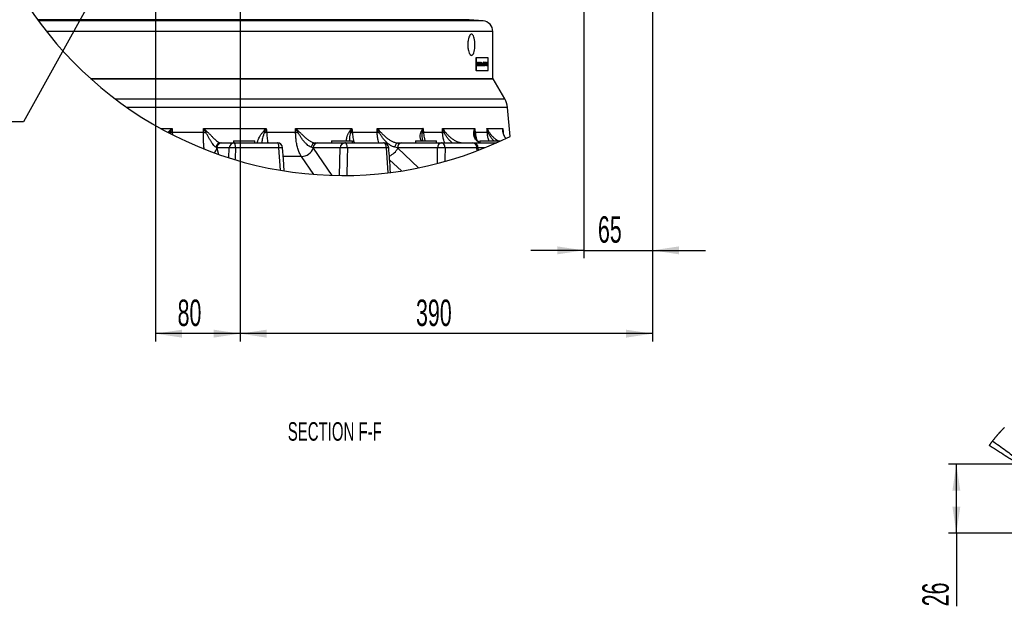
# Model space of a CAD drawing. Extents: x 0 to 4205, y 0 to 2970.
# Tile 12 of 68: x 482 to 1414, y 1618 to 2172. Entities that reach past the tile are written whole.
import ezdxf

# ---------------------------------------------------------------- set-up
doc = ezdxf.new("R2010")
doc.units = 0
doc.header["$LTSCALE"] = 5
doc.layers.get('0').update_dxf_attribs({"linetype": 'CONTINUOUS'})
doc.styles.add('SLDTEXTSTYLE0', font='TXT', dxfattribs={"width": 0.605})
doc.dimstyles.new('SLDDIMSTYLE0', dxfattribs={"dimtxt": 25, "dimasz": 25, "dimexe": 0, "dimexo": 0.0625, "dimgap": 6.25, "dimtad": 1, "dimdec": 1, "dimrnd": 1e-09, "dimzin": 12, "dimtxsty": 'SLDTEXTSTYLE0', "dimsah": 1, "dimcen": 0.09, "dimazin": 3, "dimtfac": 1, "dimtofl": 0, "dimtmove": 0, "dimatfit": 3, "dimtolj": 1, "dimtzin": 12})
doc.dimstyles.new('SLDDIMSTYLE1', dxfattribs={"dimtxt": 25, "dimasz": 25, "dimexe": 0, "dimexo": 0.0625, "dimgap": 6.25, "dimtad": 1, "dimdec": 1, "dimrnd": 1e-09, "dimzin": 12, "dimtxsty": 'SLDTEXTSTYLE0', "dimsah": 1, "dimcen": 0.09, "dimazin": 3, "dimtfac": 1, "dimtmove": 0, "dimatfit": 3, "dimtolj": 1, "dimtzin": 12})
doc.dimstyles.new('SLDDIMSTYLE2', dxfattribs={"dimtxt": 25, "dimasz": 25, "dimexe": 0, "dimexo": 0.0625, "dimgap": 6.25, "dimtad": 0, "dimtih": 1, "dimtoh": 1, "dimdec": 1, "dimrnd": 1e-09, "dimzin": 12, "dimtxsty": 'SLDTEXTSTYLE0', "dimblk1": 'NONE', "dimsah": 1, "dimcen": 0, "dimazin": 3, "dimtfac": 1, "dimtmove": 0, "dimatfit": 3, "dimtolj": 1, "dimtzin": 12})
doc.dimstyles.new('SLDDIMSTYLE4', dxfattribs={"dimtxt": 25, "dimasz": 25, "dimexe": 0, "dimexo": 0.0625, "dimgap": 6.25, "dimtad": 1, "dimdec": 1, "dimlfac": 0.4, "dimrnd": 1e-09, "dimzin": 12, "dimtxsty": 'SLDTEXTSTYLE0', "dimsah": 1, "dimcen": 0.09, "dimazin": 3, "dimtfac": 1, "dimtofl": 0, "dimtmove": 0, "dimatfit": 3, "dimtolj": 1, "dimtzin": 12})

# ---------------------------------------------------------------- blocks, each defined once
blk = doc.blocks.new('_D_7')
at = {"color": 7, "linetype": 'CONTINUOUS'}
for p, q in [((690.88, 2450.89), (690.88, 1868)), ((1080.88, 2450.89), (1080.88, 1868)), ((1080.88, 1875.5), (690.88, 1875.5))]:
    blk.add_line(p, q, dxfattribs=at)
for points in [[(690.88, 1875.5), (715.88, 1871.75), (715.88, 1879.25)], [(1080.88, 1875.5), (1055.88, 1879.25), (1055.88, 1871.75)]]:
    blk.add_solid(points, dxfattribs=at)
at = {"color": 7, "linetype": 'CONTINUOUS', "insert": (857.24, 1907.73), "char_height": 25, "attachment_point": 1, "style": 'SLDTEXTSTYLE0'}
blk.add_mtext('390', dxfattribs=at)
blk = doc.blocks.new('_D_8')
at = {"color": 7, "linetype": 'CONTINUOUS'}
for p, q in [((610.88, 2290.89), (610.88, 1868)), ((690.88, 2290.89), (690.88, 1868)), ((690.88, 1875.5), (610.88, 1875.5))]:
    blk.add_line(p, q, dxfattribs=at)
for points in [[(610.88, 1875.5), (635.88, 1871.75), (635.88, 1879.25)], [(690.88, 1875.5), (665.88, 1879.25), (665.88, 1871.75)]]:
    blk.add_solid(points, dxfattribs=at)
at = {"color": 7, "linetype": 'CONTINUOUS', "insert": (631.78, 1907.73), "char_height": 25, "attachment_point": 1, "style": 'SLDTEXTSTYLE0'}
blk.add_mtext('80', dxfattribs=at)
blk = doc.blocks.new('_D_9')
at = {"color": 7, "linetype": 'CONTINUOUS'}
for p, q in [((1015.88, 2850.89), (1015.88, 1946.75)), ((1080.88, 2450.89), (1080.88, 1946.75)), ((1015.88, 1954.25), (965.88, 1954.25)), ((1015.88, 1954.25), (1080.88, 1954.25)), ((1080.88, 1954.25), (1130.88, 1954.25))]:
    blk.add_line(p, q, dxfattribs=at)
for points in [[(1015.88, 1954.25), (990.88, 1958), (990.88, 1950.5)], [(1080.88, 1954.25), (1105.88, 1950.5), (1105.88, 1958)]]:
    blk.add_solid(points, dxfattribs=at)
at = {"color": 7, "linetype": 'CONTINUOUS', "insert": (1029.28, 1986.48), "char_height": 25, "attachment_point": 1, "style": 'SLDTEXTSTYLE0'}
blk.add_mtext('65', dxfattribs=at)
blk = doc.blocks.new('SW_SYMBOL_HOLE_DEPTH')
at = {"color": 0, "linetype": 'CONTINUOUS'}
for p, q in [((0, 4375), (4000, 4375)), ((2000, 4375), (2000, 375)), ((500, 2775), (2000, 375)), ((3500, 2775), (2000, 375))]:
    blk.add_line(p, q, dxfattribs=at)
blk = doc.blocks.new('_D_11')
at = {"color": 7, "linetype": 'CONTINUOUS'}
for p, q in [((614.03, 2306.58), (607.73, 2295.2)), ((607.73, 2295.2), (486.22, 2075.65)), ((486.22, 2075.65), (288.35, 2075.65))]:
    blk.add_line(p, q, dxfattribs=at)
blk.add_solid([(607.73, 2295.2), (592.35, 2275.15), (598.91, 2271.51)], dxfattribs=at)
at = {"color": 7, "linetype": 'CONTINUOUS', "xscale": 0.006445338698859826, "yscale": 0.006445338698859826, "zscale": 0.006445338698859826}
blk.add_blockref('SW_SYMBOL_HOLE_DEPTH', (400.99, 2079.26), dxfattribs=at)
at = {"color": 7, "linetype": 'CONTINUOUS', "char_height": 25, "attachment_point": 1, "style": 'SLDTEXTSTYLE0'}
for s, insert in [('4x M10', (288.35, 2107.94)), ('18', (435.52, 2107.94))]:
    blk.add_mtext(s, dxfattribs=dict(at, insert=insert))
blk = doc.blocks.new('_NONE')
blk = doc.blocks.new('_D_18')
at = {"color": 7, "linetype": 'CONTINUOUS'}
for p, q in [((1453.66, 1751.95), (1360.69, 1751.95)), ((1368.19, 1686.95), (1368.19, 1751.95)), ((2478.66, 1686.95), (1360.69, 1686.95)), ((1368.19, 1686.95), (1368.19, 1617.69))]:
    blk.add_line(p, q, dxfattribs=at)
for points in [[(1368.19, 1751.95), (1364.44, 1726.95), (1371.94, 1726.95)], [(1368.19, 1686.95), (1371.94, 1711.95), (1364.44, 1711.95)]]:
    blk.add_solid(points, dxfattribs=at)
at = {"color": 7, "linetype": 'CONTINUOUS', "insert": (1335.96, 1617.69), "char_height": 25, "attachment_point": 1, "rotation": 90, "style": 'SLDTEXTSTYLE0'}
blk.add_mtext('26', dxfattribs=at)

msp = doc.modelspace()

# ---------------------------------------------------------------- linework, layer by layer
at = {"color": 8, "linetype": 'CONTINUOUS'}
for p, q in [((907.46, 2172.35), (499.51, 2172.35)), ((920.75, 2171.19), (500.35, 2171.19)), ((929.88, 2161.23), (507.9, 2161.23)), ((915.74, 2129.73), (915.65, 2129.73)), ((919.05, 2129.62), (918.95, 2129.62)), ((919.6, 2129.85), (919.51, 2129.85)), ((920.34, 2130.56), (920.24, 2130.56)), ((920.31, 2129.39), (920.24, 2129.39)), ((572.48, 2097.65), (941.16, 2097.65)), ((943.77, 2089.39), (583.8, 2089.39)), ((615.52, 2069.58), (626.58, 2069.58)), ((656.36, 2069.58), (715.68, 2069.58)), ((743.43, 2069.58), (796.61, 2069.58)), ((820.43, 2069.58), (863.86, 2069.58)), ((882.14, 2069.58), (912.84, 2069.58)), ((924.34, 2069.58), (939.38, 2069.58)), ((939.38, 2069.58), (939.75, 2065.69)), ((622.61, 2065.76), (623.47, 2066.69)), ((624.62, 2065.77), (624.19, 2064.94)), ((626.79, 2065.85), (626.89, 2063.55)), ((626.79, 2065.85), (656.24, 2065.85)), ((715.96, 2065.85), (743.4, 2065.85)), ((796.94, 2065.85), (820.51, 2065.85)), ((864.22, 2065.85), (882.3, 2065.85)), ((913.21, 2065.85), (924.58, 2065.85)), ((668.84, 2051.15), (667.98, 2051.78)), ((668.84, 2051.15), (668.89, 2050.95)), ((680.59, 2051.15), (668.84, 2051.15)), ((668.89, 2050.95), (670.6, 2044.93)), ((680.21, 2041.72), (680.59, 2051.15)), ((727.67, 2051.15), (686.53, 2051.15)), ((729.09, 2029.92), (727.67, 2051.15)), ((759.9, 2051.15), (758.17, 2051.78)), ((759.9, 2051.15), (760.04, 2050.95)), ((785.57, 2051.15), (759.9, 2051.15)), ((760.04, 2050.95), (777.71, 2025.15)), ((784.97, 2025.01), (785.57, 2051.15)), ((829.19, 2051.15), (792.3, 2051.15)), ((830.91, 2027.58), (829.19, 2051.15)), ((839.78, 2051.15), (837.3, 2051.78)), ((839.78, 2051.15), (839.99, 2050.95)), ((877.62, 2051.15), (839.78, 2051.15)), ((839.99, 2050.95), (859.46, 2032.22)), ((877.56, 2036.42), (877.62, 2051.15)), ((914.8, 2051.15), (884.68, 2051.15)), ((915.01, 2048.37), (914.8, 2051.15)), ((922.07, 2051.15), (916.09, 2051.15)), ((748.92, 2042.97), (731.72, 2042.97)), ((760.5, 2026.07), (748.92, 2042.97)), ((843.39, 2029.32), (832.28, 2040))]:
    msp.add_line(p, q, dxfattribs=at)
at = {"color": 7, "linetype": 'CONTINUOUS'}
for p, q in [((920.75, 2171.19), (907.46, 2172.35)), ((929.88, 2116.89), (929.88, 2161.23)), ((913.84, 2136.39), (913.84, 2124.39)), ((914.13, 2136.39), (913.84, 2136.39)), ((914.13, 2136.39), (914.13, 2124.39)), ((925.41, 2136.39), (914.13, 2136.39)), ((915.01, 2128.64), (915.01, 2132.14)), ((915.1, 2132.14), (915.01, 2132.14)), ((915.1, 2128.64), (915.1, 2132.14)), ((915.1, 2132.14), (915.36, 2132.14)), ((915.36, 2132.14), (915.63, 2129.68)), ((915.65, 2129.73), (915.91, 2132.14)), ((915.74, 2129.73), (916, 2132.14)), ((916, 2132.14), (915.91, 2132.14)), ((916, 2132.14), (916.26, 2132.14)), ((916.26, 2132.14), (916.26, 2128.64)), ((917.3, 2128.64), (917.3, 2132.14)), ((917.39, 2132.14), (917.3, 2132.14)), ((917.39, 2128.64), (917.39, 2132.14)), ((917.39, 2132.14), (917.54, 2132.14)), ((917.54, 2132.14), (917.54, 2130.85)), ((918.22, 2131.69), (918.22, 2132.14)), ((918.31, 2132.14), (918.22, 2132.14)), ((918.31, 2131.69), (918.31, 2132.14)), ((918.31, 2132.14), (918.47, 2132.14)), ((918.47, 2132.14), (918.47, 2131.69)), ((918.59, 2128.64), (918.59, 2132.14)), ((918.68, 2132.14), (918.59, 2132.14)), ((918.68, 2128.64), (918.68, 2132.14)), ((918.68, 2132.14), (918.83, 2132.14)), ((918.83, 2132.14), (918.83, 2128.64)), ((921.18, 2128.64), (921.18, 2132.14)), ((921.27, 2132.14), (921.18, 2132.14)), ((921.27, 2128.64), (921.27, 2132.14)), ((921.27, 2132.14), (922.12, 2132.14)), ((922.12, 2132.14), (922.12, 2131.74)), ((922.29, 2128.64), (922.29, 2132.14)), ((922.38, 2132.14), (922.29, 2132.14)), ((922.38, 2128.64), (922.38, 2132.14)), ((922.38, 2132.14), (922.82, 2132.14)), ((924.25, 2132.14), (924.16, 2132.14)), ((925.41, 2124.39), (925.41, 2136.39)), ((914.13, 2124.39), (913.84, 2124.39)), ((914.13, 2124.39), (925.41, 2124.39)), ((915.1, 2128.64), (915.01, 2128.64)), ((915.27, 2128.64), (915.1, 2128.64)), ((915.59, 2128.64), (915.27, 2131.6)), ((915.27, 2131.6), (915.27, 2128.64)), ((915.5, 2128.64), (915.27, 2130.72)), ((915.59, 2128.64), (915.5, 2128.64)), ((915.77, 2128.64), (915.59, 2128.64)), ((915.63, 2129.62), (915.65, 2129.73)), ((916.09, 2131.6), (915.77, 2128.64)), ((915.99, 2128.64), (915.99, 2130.73)), ((916.09, 2128.64), (915.99, 2128.64)), ((916.09, 2128.64), (916.09, 2131.6)), ((916.26, 2128.64), (916.09, 2128.64)), ((916.42, 2129.92), (916.33, 2129.92)), ((916.56, 2130.96), (916.46, 2130.96)), ((916.82, 2131.24), (916.73, 2131.24)), ((916.82, 2128.6), (916.73, 2128.6)), ((917.07, 2129.93), (916.98, 2129.93)), ((917.39, 2128.64), (917.3, 2128.64)), ((917.54, 2128.64), (917.39, 2128.64)), ((917.54, 2129.02), (917.54, 2128.64)), ((917.78, 2131.24), (917.69, 2131.24)), ((917.78, 2128.6), (917.69, 2128.6)), ((917.99, 2129.92), (917.9, 2129.92)), ((918.31, 2131.69), (918.22, 2131.69)), ((918.22, 2128.64), (918.22, 2131.2)), ((918.31, 2131.2), (918.22, 2131.2)), ((918.31, 2128.64), (918.22, 2128.64)), ((918.47, 2131.69), (918.31, 2131.69)), ((918.31, 2128.64), (918.31, 2131.2)), ((918.31, 2131.2), (918.47, 2131.2)), ((918.47, 2128.64), (918.31, 2128.64)), ((918.47, 2131.2), (918.47, 2128.64)), ((918.68, 2128.64), (918.59, 2128.64)), ((918.83, 2128.64), (918.68, 2128.64)), ((918.95, 2129.62), (918.95, 2131.2)), ((919.05, 2131.2), (918.95, 2131.2)), ((919.06, 2129.22), (918.96, 2129.22)), ((919.05, 2129.62), (919.05, 2131.2)), ((919.05, 2131.2), (919.2, 2131.2)), ((919.2, 2131.2), (919.2, 2129.81)), ((919.34, 2128.6), (919.24, 2128.6)), ((919.51, 2129.85), (919.51, 2131.2)), ((919.6, 2131.2), (919.51, 2131.2)), ((919.51, 2128.64), (919.51, 2128.79)), ((919.6, 2128.64), (919.51, 2128.64)), ((919.6, 2129.85), (919.6, 2131.2)), ((919.6, 2131.2), (919.75, 2131.2)), ((919.6, 2128.64), (919.6, 2129.06)), ((919.75, 2128.64), (919.6, 2128.64)), ((919.75, 2131.2), (919.75, 2128.64)), ((919.78, 2128.64), (920.09, 2129.92)), ((919.88, 2128.64), (919.78, 2128.64)), ((920.09, 2129.92), (919.8, 2131.2)), ((919.89, 2131.2), (919.8, 2131.2)), ((919.88, 2128.64), (920.18, 2129.92)), ((920.06, 2128.64), (919.88, 2128.64)), ((920.18, 2129.92), (919.89, 2131.2)), ((919.89, 2131.2), (920.08, 2131.2)), ((920.27, 2129.53), (920.06, 2128.64)), ((920.08, 2131.2), (920.22, 2130.58)), ((920.18, 2129.92), (920.09, 2129.92)), ((920.23, 2130.51), (920.24, 2130.56)), ((920.38, 2128.64), (920.23, 2129.33)), ((920.24, 2130.56), (920.4, 2131.2)), ((920.31, 2129.39), (920.27, 2129.53)), ((920.48, 2128.64), (920.31, 2129.39)), ((920.34, 2130.56), (920.49, 2131.2)), ((920.68, 2131.2), (920.37, 2129.92)), ((920.37, 2129.92), (920.66, 2128.64)), ((920.48, 2128.64), (920.38, 2128.64)), ((920.49, 2131.2), (920.4, 2131.2)), ((920.66, 2128.64), (920.48, 2128.64)), ((920.49, 2131.2), (920.68, 2131.2)), ((921.27, 2128.64), (921.18, 2128.64)), ((922.15, 2128.64), (921.27, 2128.64)), ((922.12, 2131.74), (921.44, 2131.74)), ((921.44, 2131.74), (921.44, 2130.66)), ((921.44, 2130.66), (922.07, 2130.66)), ((922.07, 2130.26), (921.44, 2130.26)), ((921.44, 2130.26), (921.44, 2129.04)), ((921.44, 2129.04), (922.15, 2129.04)), ((922.07, 2130.66), (922.07, 2130.26)), ((922.15, 2129.04), (922.15, 2128.64)), ((922.38, 2128.64), (922.29, 2128.64)), ((922.55, 2128.64), (922.38, 2128.64)), ((922.83, 2131.74), (922.55, 2131.74)), ((922.55, 2131.74), (922.55, 2130.48)), ((922.55, 2130.48), (922.84, 2130.48)), ((922.84, 2130.08), (922.55, 2130.08)), ((922.55, 2130.08), (922.55, 2128.64)), ((922.97, 2131.71), (922.88, 2131.71)), ((923.1, 2131.12), (923.01, 2131.12)), ((923.85, 2128.64), (923.76, 2128.64)), ((923.93, 2131.11), (923.77, 2131.15)), ((923.87, 2131.15), (923.77, 2131.15)), ((923.87, 2128.95), (923.77, 2128.95)), ((924.64, 2128.64), (923.85, 2128.64)), ((924.02, 2131.11), (923.87, 2131.15)), ((924.02, 2131.11), (923.93, 2131.11)), ((924.14, 2129.95), (924.05, 2129.95)), ((924.05, 2129.09), (924.64, 2129.09)), ((924.47, 2131.17), (924.37, 2131.17)), ((924.64, 2129.09), (924.64, 2128.64)), ((549.28, 2116.89), (929.88, 2116.89)), ((549.83, 2116.39), (930.35, 2116.39)), ((929.38, 2116.39), (929.88, 2116.89)), ((941.16, 2097.65), (930.35, 2116.39)), ((946.17, 2061.99), (943.77, 2089.39)), ((939.64, 2066.2), (939.57, 2067)), ((684.79, 2057.89), (684.79, 2055.89)), ((684.79, 2057.89), (704.79, 2057.89)), ((704.79, 2055.89), (704.79, 2057.89)), ((777.22, 2057.89), (777.22, 2055.89)), ((777.22, 2057.89), (797.22, 2057.89)), ((797.22, 2055.89), (797.22, 2057.89)), ((856.62, 2057.89), (856.62, 2055.89)), ((856.62, 2057.89), (876.62, 2057.89)), ((863.59, 2057.89), (863.41, 2058.47)), ((876.62, 2055.89), (876.62, 2057.89)), ((917.56, 2057.89), (917.56, 2055.89)), ((917.56, 2057.89), (937.56, 2057.89)), ((937.56, 2057.87), (937.56, 2057.89)), ((672.65, 2055.89), (673.72, 2055.89)), ((673.72, 2055.89), (685.48, 2055.89)), ((685.48, 2055.89), (726.14, 2055.89)), ((762.27, 2055.89), (764.35, 2055.89)), ((764.35, 2055.89), (790.02, 2055.89)), ((790.02, 2055.89), (826.48, 2055.89)), ((840.56, 2055.89), (843.5, 2055.89)), ((843.5, 2055.89), (881.33, 2055.89)), ((881.33, 2055.89), (911.1, 2055.89)), ((911.1, 2055.89), (933.2, 2055.89)), ((916.26, 2048.85), (916.08, 2051.26))]:
    msp.add_line(p, q, dxfattribs=at)
at = {"color": 8, "linetype": 'CONTINUOUS', "flags": 128}
for points in [[(626.58, 2069.58), (626.66, 2068.21), (626.79, 2065.85)], [(656.24, 2065.85), (656.32, 2068.21), (656.36, 2069.58)], [(715.68, 2069.58), (715.78, 2068.21), (715.96, 2065.85)], [(743.4, 2065.85), (743.42, 2068.21), (743.43, 2069.58)], [(796.61, 2069.58), (796.73, 2068.21), (796.94, 2065.85)], [(820.51, 2065.85), (820.46, 2068.21), (820.43, 2069.58)], [(863.86, 2069.58), (863.99, 2068.21), (864.22, 2065.85)], [(882.3, 2065.85), (882.2, 2068.21), (882.14, 2069.58)], [(912.84, 2069.58), (912.98, 2068.21), (913.21, 2065.85)], [(924.58, 2065.85), (924.43, 2068.21), (924.34, 2069.58)], [(686.53, 2051.15), (686.5, 2052.09), (686.43, 2052.98), (686.33, 2053.8), (686.2, 2054.52), (686.05, 2055.1), (685.87, 2055.53), (685.68, 2055.8), (685.48, 2055.89)], [(686.53, 2051.15), (686.12, 2041.18), (686.07, 2039.92)], [(727.67, 2051.15), (727.63, 2052.09), (727.53, 2052.98), (727.39, 2053.8), (727.2, 2054.52), (726.97, 2055.1), (726.71, 2055.53), (726.43, 2055.8), (726.14, 2055.89)], [(792.3, 2051.15), (792.23, 2052.09), (792.09, 2052.98), (791.87, 2053.8), (791.59, 2054.52), (791.25, 2055.1), (790.86, 2055.53), (790.45, 2055.8), (790.02, 2055.89)], [(792.3, 2051.15), (792.06, 2041.18), (791.69, 2025.02)], [(829.19, 2051.15), (829.11, 2052.09), (828.94, 2052.98), (828.68, 2053.8), (828.35, 2054.52), (827.94, 2055.1), (827.48, 2055.53), (826.99, 2055.8), (826.48, 2055.89)], [(837.3, 2051.78), (837.45, 2052.62), (837.7, 2053.4), (838.03, 2054.11), (838.44, 2054.73), (838.91, 2055.22), (839.43, 2055.59), (839.98, 2055.81), (840.56, 2055.89)], [(884.68, 2051.15), (884.59, 2052.09), (884.38, 2052.98), (884.06, 2053.8), (883.64, 2054.52), (883.14, 2055.1), (882.57, 2055.53), (881.96, 2055.8), (881.33, 2055.89)], [(884.68, 2051.15), (884.64, 2041.18), (884.63, 2038.33)]]:
    msp.add_lwpolyline(points, dxfattribs=at)
at = {"color": 7, "linetype": 'CONTINUOUS', "flags": 128}
for points in [[(732.58, 2029.35), (731.83, 2040.61), (731.13, 2051.22)], [(1413.59, 1786.72), (1413.36, 1786.49), (1413.13, 1786.26), (1412.9, 1786.02), (1412.67, 1785.79), (1412.45, 1785.57), (1412.24, 1785.35), (1412.02, 1785.12), (1411.81, 1784.9), (1411.59, 1784.68), (1411.38, 1784.45), (1411.16, 1784.23), (1410.95, 1784), (1410.74, 1783.78), (1410.53, 1783.55), (1410.32, 1783.33), (1410.11, 1783.11), (1409.91, 1782.88), (1409.7, 1782.66), (1409.48, 1782.42), (1409.26, 1782.18), (1409.04, 1781.93), (1408.82, 1781.69), (1408.6, 1781.44), (1408.38, 1781.2), (1408.18, 1780.97), (1407.97, 1780.74), (1407.77, 1780.5), (1407.56, 1780.27), (1407.36, 1780.04), (1407.13, 1779.78), (1406.91, 1779.52), (1406.68, 1779.26), (1406.46, 1778.99), (1406.23, 1778.73), (1406.01, 1778.47), (1405.79, 1778.2), (1405.57, 1777.94), (1405.35, 1777.68), (1405.13, 1777.41), (1404.91, 1777.15), (1404.69, 1776.88), (1404.47, 1776.61), (1404.26, 1776.35), (1404.04, 1776.08), (1403.83, 1775.81), (1403.6, 1775.53), (1403.38, 1775.25), (1403.15, 1774.97), (1402.93, 1774.68), (1402.71, 1774.4), (1402.49, 1774.12), (1402.28, 1773.84), (1402.07, 1773.57), (1401.85, 1773.29), (1401.64, 1773.02), (1401.44, 1772.74), (1401.23, 1772.47), (1401.03, 1772.2), (1400.82, 1771.93), (1400.62, 1771.66), (1400.42, 1771.38), (1400.21, 1771.1), (1400.01, 1770.82), (1399.8, 1770.54), (1399.6, 1770.26), (1399.4, 1769.98), (1399.2, 1769.7)]]:
    msp.add_lwpolyline(points, dxfattribs=at)
at = {"color": 7, "linetype": 'CONTINUOUS'}
for centre, radius, start, end in [((788.09, 2381.26), 356.26, 175.27792, 296.34058), ((919.88, 2161.23), 10, 0.00005, 84.9999), ((923.84, 2087.65), 20, 4.99991, 30.00017), ((726.14, 2050.89), 5, 3.7812, 90.00008), ((826.48, 2050.89), 5, 4.151, 90.00069), ((911.1, 2050.89), 5, 4.23871, 90.00056)]:
    msp.add_arc(centre, radius, start, end, dxfattribs=at)
at = {"color": 8, "linetype": 'CONTINUOUS'}
for centre, radius, start, end in [((612.5, 2051.84), 18.46, 48.96003, 53.52905), ((621.19, 2179.55), 113.83, 271.72809, 272.82235), ((661.46, 2171.14), 105.41, 267.16569, 268.37022), ((687.65, 2031.39), 45.1, 128.49532, 130.33922), ((706.33, 2057.79), 11.05, 46.23945, 53.67162), ((710.19, 2175.45), 109.74, 271.9752, 273.01108), ((747.96, 2151.42), 85.69, 266.94812, 268.35724), ((704.68, 2111.89), 61.6, 311.51297, 312.79015), ((789.98, 2061.15), 7.03, 41.01871, 51.93583), ((791.08, 2162.35), 96.68, 272.48995, 273.47331), ((824.19, 2124.97), 59.23, 266.43614, 268.23084), ((813.13, 2075.09), 13.12, 314.73288, 320.19657), ((859.22, 2063.36), 4.48, 32.4367, 47.90831), ((857.2, 2156.42), 90.83, 273.66478, 274.43557), ((884.94, 2098.25), 32.5, 265.34813, 267.95235), ((879.5, 2069.29), 5.54, 320.53438, 332.00428), ((909.77, 2064.8), 2.91, 19.48499, 40.5715), ((917.72, 2026.58), 39.53, 96.54163, 97.5608), ((926.1, 2077.62), 11.87, 262.63182, 267.45771), ((923.03, 2067.24), 2.94, 329.94088, 349.20718), ((939.46, 2061.71), 1.52, 26.47215, 47.9693), ((660.79, 2052.37), 8.23, 313.59277, 350.08218), ((672.75, 2051.07), 4.82, 91.21917, 171.59164), ((673.77, 2050.95), 4.94, 90.59518, 177.66907), ((685.53, 2050.95), 4.94, 90.59518, 177.66907), ((683.56, 2014.17), 37.1, 85.41144, 94.58856), ((729.73, 2034.62), 16.66, 85.16509, 97.08526), ((748.61, 2055.14), 12.17, 271.47552, 339.84963), ((762.62, 2051.44), 4.46, 94.51631, 175.67124), ((764.62, 2051.18), 4.72, 93.26664, 180.34123), ((790.29, 2051.18), 4.72, 93.26694, 180.34093), ((788.93, 2001.31), 49.96, 86.13862, 93.86138), ((831.31, 2028.71), 22.54, 89.61655, 95.4175), ((826.9, 2056.96), 14.4, 290.80757, 335.3343), ((844.2, 2051.52), 4.43, 99.10375, 184.76595), ((882.03, 2051.52), 4.43, 99.10358, 184.76612), ((881.15, 1995.41), 55.86, 86.37543, 93.62457), ((910.39, 2051.52), 4.42, 355.17916, 80.80849), ((911.75, 2095.15), 44.1, 273.96055, 275.63622)]:
    msp.add_arc(centre, radius, start, end, dxfattribs=at)
at = {"color": 7, "linetype": 'CONTINUOUS'}
for points, knots in [([(910.45, 2138.86), (910.21, 2138.76), (909.57, 2138.47), (908.29, 2139.3), (907.4, 2141.01), (906.62, 2143.49), (906.2, 2146.51), (906.13, 2149.76), (906.45, 2152.89), (907.12, 2155.58), (908, 2157.5), (909.21, 2158.79), (910.8, 2158.44), (911.72, 2156.85), (912.46, 2154.64), (912.92, 2151.75), (913.07, 2148.55), (912.91, 2145.34), (912.4, 2142.52), (911.75, 2140.23), (910.83, 2139.26), (910.45, 2138.86)], [0, 0, 0, 0, 0.016745, 0.045439, 0.088826, 0.147978, 0.218495, 0.293777, 0.366515, 0.429826, 0.478431, 0.511, 0.537028, 0.574309, 0.628098, 0.695375, 0.769905, 0.844177, 0.910773, 0.963638, 1, 1, 1, 1]), ([(922.82, 2132.14), (922.85, 2132.14), (922.91, 2132.14), (922.97, 2132.12), (923, 2132.11)], [0, 0, 0, 0, 0.55006, 1, 1, 1, 1]), ([(923.77, 2131.15), (923.78, 2131.3), (923.8, 2131.58), (923.88, 2131.9), (924.01, 2132.11), (924.11, 2132.13), (924.16, 2132.14)], [0, 0, 0, 0, 0.398526, 0.720339, 0.884203, 1, 1, 1, 1]), ([(923.87, 2131.15), (923.88, 2131.3), (923.89, 2131.58), (923.97, 2131.9), (924.1, 2132.11), (924.21, 2132.13), (924.25, 2132.14)], [0, 0, 0, 0, 0.398526, 0.720339, 0.884203, 1, 1, 1, 1]), ([(924.25, 2132.14), (924.31, 2132.12), (924.45, 2132.07), (924.54, 2131.81), (924.61, 2131.51), (924.62, 2131.29), (924.62, 2131.17)], [0, 0, 0, 0, 0.152503, 0.40421, 0.682086, 1, 1, 1, 1]), ([(915.63, 2129.68), (915.64, 2129.59), (915.66, 2129.42), (915.67, 2129.25), (915.68, 2129.17)], [0, 0, 0, 0, 0.559464, 1, 1, 1, 1]), ([(915.68, 2129.17), (915.69, 2129.27), (915.71, 2129.46), (915.73, 2129.64), (915.74, 2129.73)], [0, 0, 0, 0, 0.560489, 1, 1, 1, 1]), ([(916.33, 2129.92), (916.33, 2130.13), (916.33, 2130.48), (916.43, 2130.82), (916.46, 2130.96)], [0, 0, 0, 0, 0.598443, 1, 1, 1, 1]), ([(916.73, 2128.6), (916.66, 2128.63), (916.47, 2128.72), (916.4, 2129.09), (916.34, 2129.49), (916.33, 2129.77), (916.33, 2129.92)], [0, 0, 0, 0, 0.150328, 0.419665, 0.700256, 1, 1, 1, 1]), ([(916.42, 2129.92), (916.43, 2130.13), (916.43, 2130.48), (916.52, 2130.82), (916.56, 2130.96)], [0, 0, 0, 0, 0.598443, 1, 1, 1, 1]), ([(916.82, 2128.6), (916.76, 2128.63), (916.57, 2128.72), (916.49, 2129.09), (916.43, 2129.49), (916.43, 2129.77), (916.42, 2129.92)], [0, 0, 0, 0, 0.150328, 0.419666, 0.700254, 1, 1, 1, 1]), ([(916.46, 2130.96), (916.5, 2131.05), (916.55, 2131.19), (916.68, 2131.23), (916.73, 2131.24)], [0, 0, 0, 0, 0.6643348, 1, 1, 1, 1]), ([(916.56, 2130.96), (916.59, 2131.05), (916.64, 2131.19), (916.78, 2131.23), (916.82, 2131.24)], [0, 0, 0, 0, 0.6643348, 1, 1, 1, 1]), ([(916.82, 2130.84), (916.79, 2130.83), (916.72, 2130.8), (916.66, 2130.65), (916.58, 2130.37), (916.58, 2130.11), (916.58, 2129.92)], [0, 0, 0, 0, 0.091967, 0.236402, 0.435218, 1, 1, 1, 1]), ([(916.58, 2129.92), (916.58, 2129.8), (916.58, 2129.56), (916.63, 2129.28), (916.69, 2129.06), (916.79, 2129.02), (916.82, 2129)], [0, 0, 0, 0, 0.366829, 0.698992, 0.887783, 1, 1, 1, 1]), ([(916.98, 2129.93), (916.97, 2130.05), (916.97, 2130.29), (916.92, 2130.56), (916.86, 2130.78), (916.76, 2130.82), (916.73, 2130.84)], [0, 0, 0, 0, 0.367489, 0.697722, 0.887289, 1, 1, 1, 1]), ([(916.73, 2129), (916.76, 2129.01), (916.84, 2129.04), (916.89, 2129.19), (916.97, 2129.48), (916.97, 2129.74), (916.98, 2129.93)], [0, 0, 0, 0, 0.091871, 0.238114, 0.437471, 1, 1, 1, 1]), ([(916.82, 2131.24), (916.89, 2131.21), (917.08, 2131.12), (917.15, 2130.76), (917.22, 2130.37), (917.22, 2130.1), (917.22, 2129.95)], [0, 0, 0, 0, 0.151437, 0.419899, 0.698934, 1, 1, 1, 1]), ([(917.07, 2129.93), (917.07, 2130.05), (917.07, 2130.29), (917.01, 2130.56), (916.95, 2130.78), (916.86, 2130.82), (916.82, 2130.84)], [0, 0, 0, 0, 0.367489, 0.697722, 0.887289, 1, 1, 1, 1]), ([(917.22, 2129.95), (917.22, 2129.77), (917.22, 2129.41), (917.14, 2128.99), (917.02, 2128.67), (916.88, 2128.62), (916.82, 2128.6)], [0, 0, 0, 0, 0.3773523, 0.7079082, 0.8869971, 1, 1, 1, 1]), ([(916.82, 2129), (916.85, 2129.01), (916.93, 2129.04), (916.99, 2129.19), (917.07, 2129.48), (917.07, 2129.74), (917.07, 2129.93)], [0, 0, 0, 0, 0.091871, 0.238114, 0.437471, 1, 1, 1, 1]), ([(917.54, 2131.1), (917.55, 2131.12), (917.57, 2131.19), (917.64, 2131.22), (917.69, 2131.24)], [0, 0, 0, 0, 0.295494, 1, 1, 1, 1]), ([(917.54, 2130.85), (917.56, 2130.97), (917.59, 2131.14), (917.74, 2131.22), (917.78, 2131.24)], [0, 0, 0, 0, 0.695251, 1, 1, 1, 1]), ([(917.77, 2130.84), (917.74, 2130.83), (917.67, 2130.79), (917.62, 2130.64), (917.55, 2130.36), (917.55, 2130.12), (917.54, 2129.94)], [0, 0, 0, 0, 0.093764, 0.246519, 0.446573, 1, 1, 1, 1]), ([(917.54, 2129.94), (917.54, 2129.82), (917.54, 2129.61), (917.57, 2129.4), (917.59, 2129.31)], [0, 0, 0, 0, 0.572521, 1, 1, 1, 1]), ([(917.78, 2128.6), (917.75, 2128.6), (917.68, 2128.63), (917.6, 2128.79), (917.57, 2128.93), (917.54, 2129.02)], [0, 0, 0, 0, 0.17027, 0.425907, 1, 1, 1, 1]), ([(917.69, 2128.6), (917.66, 2128.6), (917.59, 2128.62), (917.56, 2128.69), (917.54, 2128.72)], [0, 0, 0, 0, 0.443119, 1, 1, 1, 1]), ([(917.59, 2129.31), (917.6, 2129.22), (917.62, 2129.08), (917.73, 2129.02), (917.76, 2129)], [0, 0, 0, 0, 0.699519, 1, 1, 1, 1]), ([(917.67, 2129), (917.7, 2129.01), (917.77, 2129.05), (917.82, 2129.2), (917.89, 2129.49), (917.89, 2129.74), (917.9, 2129.92)], [0, 0, 0, 0, 0.093503, 0.246981, 0.447831, 1, 1, 1, 1]), ([(917.9, 2129.92), (917.89, 2130.13), (917.89, 2130.41), (917.81, 2130.71), (917.74, 2130.82), (917.7, 2130.83), (917.68, 2130.84)], [0, 0, 0, 0, 0.619842, 0.860059, 0.94198, 1, 1, 1, 1]), ([(917.76, 2129), (917.79, 2129.01), (917.87, 2129.05), (917.92, 2129.2), (917.99, 2129.49), (917.99, 2129.74), (917.99, 2129.92)], [0, 0, 0, 0, 0.093503, 0.246981, 0.447831, 1, 1, 1, 1]), ([(917.99, 2129.92), (917.99, 2130.13), (917.99, 2130.41), (917.9, 2130.71), (917.84, 2130.82), (917.79, 2130.83), (917.77, 2130.84)], [0, 0, 0, 0, 0.6198591, 0.8600835, 0.9420066, 1, 1, 1, 1]), ([(917.78, 2131.24), (917.84, 2131.2), (918.02, 2131.1), (918.11, 2130.6), (918.13, 2130.21), (918.14, 2129.96)], [0, 0, 0, 0, 0.153356, 0.430827, 1, 1, 1, 1]), ([(918.14, 2129.96), (918.14, 2129.78), (918.14, 2129.43), (918.06, 2129.02), (917.97, 2128.69), (917.83, 2128.62), (917.78, 2128.6)], [0, 0, 0, 0, 0.364998, 0.693176, 0.885697, 1, 1, 1, 1]), ([(918.96, 2129.22), (918.96, 2129.29), (918.95, 2129.43), (918.95, 2129.56), (918.95, 2129.62)], [0, 0, 0, 0, 0.558784, 1, 1, 1, 1]), ([(919.24, 2128.6), (919.2, 2128.61), (919.11, 2128.64), (919.03, 2128.8), (918.98, 2128.99), (918.97, 2129.14), (918.96, 2129.22)], [0, 0, 0, 0, 0.160003, 0.401441, 0.676467, 1, 1, 1, 1]), ([(919.06, 2129.22), (919.05, 2129.29), (919.05, 2129.43), (919.05, 2129.56), (919.05, 2129.62)], [0, 0, 0, 0, 0.558784, 1, 1, 1, 1]), ([(919.34, 2128.6), (919.3, 2128.61), (919.2, 2128.64), (919.13, 2128.8), (919.08, 2128.99), (919.06, 2129.14), (919.06, 2129.22)], [0, 0, 0, 0, 0.160003, 0.401441, 0.676467, 1, 1, 1, 1]), ([(919.2, 2129.81), (919.2, 2129.72), (919.2, 2129.57), (919.21, 2129.42), (919.21, 2129.36)], [0, 0, 0, 0, 0.561412, 1, 1, 1, 1]), ([(919.21, 2129.36), (919.22, 2129.3), (919.23, 2129.21), (919.27, 2129.06), (919.34, 2129.02), (919.38, 2129)], [0, 0, 0, 0, 0.404552, 0.719709, 1, 1, 1, 1]), ([(919.28, 2129), (919.31, 2129.01), (919.38, 2129.04), (919.44, 2129.16), (919.51, 2129.43), (919.51, 2129.68), (919.51, 2129.85)], [0, 0, 0, 0, 0.092482, 0.231841, 0.429549, 1, 1, 1, 1]), ([(919.6, 2129.06), (919.58, 2128.92), (919.55, 2128.72), (919.39, 2128.62), (919.34, 2128.6)], [0, 0, 0, 0, 0.699961, 1, 1, 1, 1]), ([(919.38, 2129), (919.4, 2129.01), (919.47, 2129.04), (919.53, 2129.16), (919.6, 2129.43), (919.6, 2129.68), (919.6, 2129.85)], [0, 0, 0, 0, 0.092456, 0.231819, 0.429533, 1, 1, 1, 1]), ([(920.22, 2130.58), (920.23, 2130.53), (920.25, 2130.44), (920.27, 2130.35), (920.28, 2130.31)], [0, 0, 0, 0, 0.55937, 1, 1, 1, 1]), ([(920.28, 2130.31), (920.29, 2130.36), (920.31, 2130.44), (920.33, 2130.52), (920.34, 2130.56)], [0, 0, 0, 0, 0.559822, 1, 1, 1, 1]), ([(922.88, 2131.71), (922.85, 2131.72), (922.81, 2131.74), (922.76, 2131.74), (922.74, 2131.74)], [0, 0, 0, 0, 0.572169, 1, 1, 1, 1]), ([(922.74, 2130.48), (922.78, 2130.49), (922.88, 2130.5), (922.97, 2130.67), (923, 2130.88), (923, 2131.04), (923.01, 2131.12)], [0, 0, 0, 0, 0.150884, 0.38011, 0.669771, 1, 1, 1, 1]), ([(922.97, 2131.71), (922.95, 2131.72), (922.9, 2131.74), (922.85, 2131.74), (922.83, 2131.74)], [0, 0, 0, 0, 0.571965, 1, 1, 1, 1]), ([(923.27, 2131.13), (923.26, 2130.97), (923.24, 2130.67), (923.18, 2130.22), (922.95, 2130.12), (922.84, 2130.08)], [0, 0, 0, 0, 0.413785, 0.742052, 1, 1, 1, 1]), ([(922.84, 2130.48), (922.88, 2130.49), (922.97, 2130.5), (923.06, 2130.67), (923.09, 2130.88), (923.1, 2131.04), (923.1, 2131.12)], [0, 0, 0, 0, 0.150884, 0.38011, 0.669771, 1, 1, 1, 1]), ([(923.01, 2131.12), (923.01, 2131.19), (923, 2131.32), (922.97, 2131.49), (922.94, 2131.63), (922.9, 2131.68), (922.88, 2131.71)], [0, 0, 0, 0, 0.3395921, 0.6522881, 0.855427, 1, 1, 1, 1]), ([(923.1, 2131.12), (923.1, 2131.19), (923.1, 2131.32), (923.07, 2131.49), (923.03, 2131.63), (922.99, 2131.68), (922.97, 2131.71)], [0, 0, 0, 0, 0.3395921, 0.6522881, 0.855427, 1, 1, 1, 1]), ([(923, 2132.11), (923.04, 2132.07), (923.16, 2131.97), (923.22, 2131.71), (923.26, 2131.43), (923.27, 2131.23), (923.27, 2131.13)], [0, 0, 0, 0, 0.169575, 0.442358, 0.711443, 1, 1, 1, 1]), ([(923.76, 2128.64), (923.76, 2128.7), (923.76, 2128.8), (923.77, 2128.91), (923.77, 2128.95)], [0, 0, 0, 0, 0.566246, 1, 1, 1, 1]), ([(923.77, 2128.95), (923.81, 2129.16), (923.86, 2129.5), (924, 2129.82), (924.05, 2129.95)], [0, 0, 0, 0, 0.6059496, 1, 1, 1, 1]), ([(923.85, 2128.64), (923.85, 2128.7), (923.85, 2128.8), (923.86, 2128.91), (923.87, 2128.95)], [0, 0, 0, 0, 0.566246, 1, 1, 1, 1]), ([(923.87, 2128.95), (923.9, 2129.16), (923.96, 2129.5), (924.09, 2129.82), (924.14, 2129.95)], [0, 0, 0, 0, 0.60595, 1, 1, 1, 1]), ([(924.25, 2131.74), (924.21, 2131.72), (924.12, 2131.69), (924.06, 2131.52), (924.03, 2131.33), (924.02, 2131.18), (924.02, 2131.11)], [0, 0, 0, 0, 0.151029, 0.404007, 0.685371, 1, 1, 1, 1]), ([(924.05, 2129.95), (924.13, 2130.15), (924.25, 2130.44), (924.36, 2130.85), (924.37, 2131.06), (924.37, 2131.17)], [0, 0, 0, 0, 0.507045, 0.736046, 1, 1, 1, 1]), ([(924.29, 2129.74), (924.26, 2129.67), (924.21, 2129.55), (924.15, 2129.39), (924.09, 2129.25), (924.06, 2129.14), (924.05, 2129.09)], [0, 0, 0, 0, 0.32366, 0.535099, 0.755912, 1, 1, 1, 1]), ([(924.14, 2129.95), (924.22, 2130.15), (924.34, 2130.44), (924.45, 2130.85), (924.46, 2131.06), (924.47, 2131.17)], [0, 0, 0, 0, 0.507045, 0.736046, 1, 1, 1, 1]), ([(924.37, 2131.17), (924.37, 2131.26), (924.36, 2131.41), (924.31, 2131.59), (924.24, 2131.72), (924.18, 2131.73), (924.15, 2131.74)], [0, 0, 0, 0, 0.398255, 0.715581, 0.883429, 1, 1, 1, 1]), ([(924.47, 2131.17), (924.46, 2131.26), (924.46, 2131.41), (924.4, 2131.59), (924.34, 2131.72), (924.27, 2131.73), (924.25, 2131.74)], [0, 0, 0, 0, 0.398255, 0.715581, 0.883429, 1, 1, 1, 1]), ([(924.62, 2131.17), (924.61, 2131.01), (924.6, 2130.71), (924.48, 2130.22), (924.36, 2129.92), (924.29, 2129.74)], [0, 0, 0, 0, 0.328181, 0.613844, 1, 1, 1, 1]), ([(940.82, 2062.4), (940.8, 2062.44), (940.49, 2063.02), (940.04, 2064.27), (939.65, 2065.79), (939.59, 2066.72), (939.57, 2067)], [0, 0, 0, 0, 0.0295428, 0.4152117, 0.826286, 1, 1, 1, 1]), ([(917.56, 2056.37), (917.49, 2056.39), (917.01, 2056.53), (916.15, 2057.04), (915.03, 2057.92), (914.07, 2059.13), (913.33, 2060.57), (912.91, 2061.7), (912.83, 2062.34), (912.82, 2062.41)], [0, 0, 0, 0, 0.026539, 0.187572, 0.367249, 0.558558, 0.758806, 0.972637, 1, 1, 1, 1]), ([(942.38, 2060.14), (942.13, 2060.44), (941.58, 2061.06), (941.09, 2061.84), (940.87, 2062.32), (940.83, 2062.39)], [0, 0, 0, 0, 0.423686, 0.907843, 1, 1, 1, 1]), ([(833.16, 2027.86), (832.85, 2032.18), (832.28, 2039.97), (831.72, 2047.77), (831.46, 2051.25)], [0, 0, 0, 0, 0.553539, 1, 1, 1, 1]), ([(1425.71, 1752.76), (1424.55, 1753.52), (1421.92, 1755.22), (1416.96, 1758.42), (1410.62, 1762.48), (1404.42, 1766.43), (1400.53, 1768.86), (1399.2, 1769.7)], [0, 0, 0, 0, 0.131862, 0.299019, 0.562879, 0.849687, 1, 1, 1, 1])]:
    msp.add_open_spline(points, degree=3, knots=knots, dxfattribs=at)
at = {"color": 8, "linetype": 'CONTINUOUS'}
for points, knots in [([(623.47, 2066.69), (624.5, 2067.65), (625.54, 2068.61), (626.58, 2069.58), (626.58, 2069.58)], [0, 0, 0, 0, 0.994265, 1, 1, 1, 1]), ([(626.58, 2069.58), (626.58, 2069.57), (625.92, 2068.3), (625.27, 2067.03), (624.62, 2065.77)], [0, 0, 0, 0, 0.00657, 1, 1, 1, 1]), ([(656.36, 2069.58), (656.37, 2069.58), (657.43, 2068.6), (658.51, 2067.64), (659.58, 2066.69)], [0, 0, 0, 0, 0.005666, 1, 1, 1, 1]), ([(658.46, 2065.77), (657.76, 2067.03), (657.05, 2068.3), (656.37, 2069.57), (656.36, 2069.58)], [0, 0, 0, 0, 0.9934751, 1, 1, 1, 1]), ([(712.88, 2066.69), (713.8, 2067.65), (714.72, 2068.63), (715.67, 2069.58), (715.68, 2069.58)], [0, 0, 0, 0, 0.994195, 1, 1, 1, 1]), ([(715.68, 2069.58), (715.67, 2069.57), (715.08, 2068.31), (714.53, 2067.04), (713.97, 2065.77)], [0, 0, 0, 0, 0.0066123, 1, 1, 1, 1]), ([(743.43, 2069.58), (743.43, 2069.58), (744.44, 2068.59), (745.49, 2067.64), (746.53, 2066.69)], [0, 0, 0, 0, 0.005599, 1, 1, 1, 1]), ([(745.51, 2065.77), (744.8, 2067.02), (744.1, 2068.29), (743.43, 2069.57), (743.43, 2069.58)], [0, 0, 0, 0, 0.9935179, 1, 1, 1, 1]), ([(794.31, 2066.69), (795.06, 2067.66), (795.81, 2068.64), (796.6, 2069.58), (796.61, 2069.58)], [0, 0, 0, 0, 0.994134, 1, 1, 1, 1]), ([(796.61, 2069.58), (796.6, 2069.57), (796.12, 2068.32), (795.7, 2067.04), (795.28, 2065.77)], [0, 0, 0, 0, 0.006636, 1, 1, 1, 1]), ([(820.43, 2069.58), (820.44, 2069.58), (821.33, 2068.58), (822.27, 2067.63), (823.21, 2066.69)], [0, 0, 0, 0, 0.005542, 1, 1, 1, 1]), ([(822.36, 2065.77), (821.7, 2067.02), (821.03, 2068.28), (820.44, 2069.57), (820.43, 2069.58)], [0, 0, 0, 0, 0.9935506, 1, 1, 1, 1]), ([(862.22, 2066.69), (862.74, 2067.66), (863.26, 2068.64), (863.85, 2069.58), (863.86, 2069.58)], [0, 0, 0, 0, 0.994097, 1, 1, 1, 1]), ([(863.86, 2069.58), (863.85, 2069.57), (863.51, 2068.32), (863.26, 2067.04), (863, 2065.77)], [0, 0, 0, 0, 0.006635, 1, 1, 1, 1]), ([(883.78, 2065.77), (883.21, 2067.02), (882.63, 2068.28), (882.14, 2069.57), (882.14, 2069.58)], [0, 0, 0, 0, 0.993559, 1, 1, 1, 1]), ([(882.14, 2069.58), (882.14, 2069.58), (882.84, 2068.58), (883.62, 2067.63), (884.39, 2066.69)], [0, 0, 0, 0, 0.005513, 1, 1, 1, 1]), ([(911.98, 2066.69), (912.23, 2067.66), (912.48, 2068.64), (912.84, 2069.58), (912.84, 2069.58)], [0, 0, 0, 0, 0.994125, 1, 1, 1, 1]), ([(912.84, 2069.58), (912.84, 2069.57), (912.66, 2068.31), (912.59, 2067.03), (912.52, 2065.77)], [0, 0, 0, 0, 0.006604, 1, 1, 1, 1]), ([(925.58, 2065.77), (925.13, 2067.02), (924.68, 2068.28), (924.34, 2069.57), (924.34, 2069.58)], [0, 0, 0, 0, 0.993548, 1, 1, 1, 1]), ([(924.34, 2069.58), (924.34, 2069.58), (924.79, 2068.58), (925.36, 2067.63), (925.92, 2066.69)], [0, 0, 0, 0, 0.005518, 1, 1, 1, 1]), ([(940.48, 2062.84), (940.17, 2063.64), (939.55, 2065.26), (939.3, 2067.56), (939.33, 2069.01), (939.38, 2069.58), (939.38, 2069.58)], [0, 0, 0, 0, 0.373743, 0.750775, 0.997322, 1, 1, 1, 1]), ([(939.38, 2069.58), (939.38, 2069.57), (939.4, 2068.82), (939.42, 2067.95), (939.54, 2067.11), (939.55, 2067)], [0, 0, 0, 0, 0.010487, 0.871792, 1, 1, 1, 1]), ([(656.94, 2050.02), (656.8, 2051.26), (656.51, 2054.05), (656.31, 2058.06), (656.21, 2062.1), (656.23, 2064.58), (656.24, 2065.85)], [0, 0, 0, 0, 0.23612, 0.530055, 0.759877, 1, 1, 1, 1]), ([(667.98, 2051.78), (667.55, 2052.11), (666.63, 2052.83), (665.41, 2054.34), (664.11, 2056.14), (662.76, 2058.31), (661.36, 2060.69), (660, 2063.25), (658.98, 2064.92), (658.46, 2065.77)], [0, 0, 0, 0, 0.096099, 0.20565, 0.338729, 0.489236, 0.654866, 0.824142, 1, 1, 1, 1]), ([(659.58, 2066.69), (660.32, 2065.97), (661.81, 2064.55), (663.85, 2062.35), (665.84, 2060.34), (667.7, 2058.61), (669.45, 2057.26), (671.02, 2056.22), (672.14, 2055.99), (672.65, 2055.89)], [0, 0, 0, 0, 0.180569, 0.359931, 0.522897, 0.675943, 0.802338, 0.910325, 1, 1, 1, 1]), ([(707.59, 2055.89), (707.49, 2055.94), (707.21, 2056.09), (707.34, 2056.78), (707.54, 2057.6), (708.01, 2058.82), (708.7, 2060.32), (709.71, 2062.22), (711.03, 2064.44), (712.24, 2065.91), (712.88, 2066.69)], [0, 0, 0, 0, 0.025547, 0.069926, 0.141674, 0.241713, 0.378595, 0.54236, 0.758704, 1, 1, 1, 1]), ([(713.97, 2065.77), (713.58, 2064.86), (712.81, 2063.11), (712.16, 2060.54), (711.71, 2058.27), (711.49, 2056.77), (711.48, 2056), (711.48, 2055.89)], [0, 0, 0, 0, 0.288399, 0.559041, 0.774937, 0.966498, 1, 1, 1, 1]), ([(715.96, 2065.85), (716.09, 2064.22), (716.35, 2060.96), (716.76, 2057.63), (717.12, 2055.97), (717.13, 2055.89)], [0, 0, 0, 0, 0.49062, 0.977025, 1, 1, 1, 1]), ([(748.92, 2042.97), (748.33, 2043.95), (747.06, 2046.05), (745.7, 2049.71), (744.58, 2053.88), (743.89, 2058.04), (743.49, 2062.09), (743.43, 2064.58), (743.4, 2065.85)], [0, 0, 0, 0, 0.142848, 0.309433, 0.48827, 0.686438, 0.840069, 1, 1, 1, 1]), ([(758.17, 2051.78), (757.45, 2052.1), (756.01, 2052.73), (754.09, 2054.28), (752.23, 2056.09), (750.44, 2058.27), (748.72, 2060.65), (747.14, 2063.22), (746.05, 2064.91), (745.51, 2065.77)], [0, 0, 0, 0, 0.123512, 0.245175, 0.382031, 0.529174, 0.685603, 0.841419, 1, 1, 1, 1]), ([(746.53, 2066.69), (747.28, 2065.97), (748.8, 2064.51), (750.99, 2062.32), (753.26, 2060.3), (755.51, 2058.57), (757.75, 2057.21), (759.95, 2056.17), (761.51, 2055.98), (762.27, 2055.89)], [0, 0, 0, 0, 0.160444, 0.324411, 0.478185, 0.628606, 0.76004, 0.882211, 1, 1, 1, 1]), ([(791.66, 2057.89), (791.62, 2058.15), (791.5, 2058.92), (791.66, 2060.32), (792.1, 2062.22), (792.91, 2064.45), (793.83, 2065.91), (794.31, 2066.69)], [0, 0, 0, 0, 0.08317, 0.249294, 0.446726, 0.708151, 1, 1, 1, 1]), ([(795.28, 2065.77), (795.01, 2064.86), (794.47, 2063.09), (794.29, 2060.53), (794.25, 2058.8), (794.39, 2057.99), (794.4, 2057.89)], [0, 0, 0, 0, 0.354517, 0.691056, 0.962894, 1, 1, 1, 1]), ([(796.94, 2065.85), (797.12, 2064.22), (797.48, 2060.94), (798.12, 2057.6), (798.68, 2055.97), (798.7, 2055.89)], [0, 0, 0, 0, 0.487865, 0.9765, 1, 1, 1, 1]), ([(822.07, 2055.89), (821.83, 2056.72), (821.23, 2058.74), (820.73, 2062.08), (820.58, 2064.58), (820.51, 2065.85)], [0, 0, 0, 0, 0.2574, 0.62243, 1, 1, 1, 1]), ([(837.3, 2051.78), (836.33, 2052.09), (834.49, 2052.68), (831.99, 2054.23), (829.72, 2056.05), (827.59, 2058.23), (825.66, 2060.63), (823.96, 2063.19), (822.89, 2064.91), (822.36, 2065.77)], [0, 0, 0, 0, 0.1447, 0.276258, 0.416471, 0.561182, 0.710373, 0.855481, 1, 1, 1, 1]), ([(823.21, 2066.69), (823.91, 2065.96), (825.36, 2064.48), (827.57, 2062.29), (829.96, 2060.27), (832.44, 2058.54), (835.01, 2057.17), (837.69, 2056.15), (839.59, 2055.98), (840.56, 2055.89)], [0, 0, 0, 0, 0.144957, 0.297407, 0.444454, 0.593151, 0.728599, 0.861497, 1, 1, 1, 1]), ([(862.3, 2057.89), (862.13, 2058.14), (861.66, 2058.85), (861.28, 2060.28), (861.12, 2062.18), (861.34, 2064.41), (861.92, 2065.91), (862.22, 2066.69)], [0, 0, 0, 0, 0.099188, 0.276871, 0.474835, 0.727009, 1, 1, 1, 1]), ([(863, 2065.77), (862.88, 2064.87), (862.63, 2063.07), (862.82, 2060.59), (863.23, 2059.09), (863.4, 2058.47)], [0, 0, 0, 0, 0.369301, 0.736645, 1, 1, 1, 1]), ([(864.22, 2065.85), (864.4, 2064.2), (864.7, 2061.5), (865.52, 2058.9), (865.84, 2057.89)], [0, 0, 0, 0, 0.609372, 1, 1, 1, 1]), ([(884.41, 2055.89), (884.09, 2056.72), (883.32, 2058.71), (882.64, 2062.07), (882.42, 2064.58), (882.3, 2065.85)], [0, 0, 0, 0, 0.260833, 0.625526, 1, 1, 1, 1]), ([(891.57, 2055.89), (891.48, 2055.95), (890.53, 2056.62), (888.97, 2058.23), (886.93, 2060.6), (885.25, 2063.16), (884.26, 2064.91), (883.78, 2065.77)], [0, 0, 0, 0, 0.02528, 0.27479, 0.525993, 0.765768, 1, 1, 1, 1]), ([(884.39, 2066.69), (885.01, 2065.96), (886.28, 2064.44), (888.35, 2062.27), (890.7, 2060.24), (893.24, 2058.51), (895.98, 2057.15), (898.94, 2056.13), (901.06, 2055.97), (902.17, 2055.89)], [0, 0, 0, 0, 0.133074, 0.27682, 0.418718, 0.565999, 0.704396, 0.845425, 1, 1, 1, 1]), ([(917.56, 2056.34), (917.26, 2056.43), (916.41, 2056.67), (915.17, 2057.45), (913.88, 2058.66), (912.85, 2060.21), (912.1, 2062.12), (911.7, 2064.33), (911.89, 2065.9), (911.98, 2066.69)], [0, 0, 0, 0, 0.072133, 0.204696, 0.337275, 0.483011, 0.634158, 0.815148, 1, 1, 1, 1]), ([(912.52, 2065.77), (912.51, 2064.85), (912.49, 2063.72), (912.79, 2062.63), (912.85, 2062.42)], [0, 0, 0, 0, 0.805362, 1, 1, 1, 1]), ([(913.21, 2065.85), (913.41, 2064.2), (913.74, 2061.54), (914.65, 2059.02), (914.99, 2058.06)], [0, 0, 0, 0, 0.621019, 1, 1, 1, 1]), ([(926.25, 2057.89), (926.18, 2058.06), (925.61, 2059.38), (925.02, 2062.07), (924.73, 2064.58), (924.58, 2065.85)], [0, 0, 0, 0, 0.067877, 0.529226, 1, 1, 1, 1]), ([(930.76, 2057.89), (930.63, 2058.01), (929.73, 2058.83), (928.39, 2060.61), (926.8, 2063.14), (925.98, 2064.9), (925.58, 2065.77)], [0, 0, 0, 0, 0.054175, 0.385694, 0.698512, 1, 1, 1, 1]), ([(925.92, 2066.69), (926.4, 2065.96), (927.4, 2064.42), (929.19, 2062.25), (931.35, 2060.24), (933.34, 2058.75), (934.7, 2058.1), (935.13, 2057.89)], [0, 0, 0, 0, 0.2028046, 0.4264431, 0.6507497, 0.8879013, 1, 1, 1, 1]), ([(942.32, 2060.11), (941.99, 2060.49), (941.26, 2061.32), (940.75, 2062.3), (940.48, 2062.84)], [0, 0, 0, 0, 0.45444, 1, 1, 1, 1]), ([(1402.49, 1774.12), (1402.9, 1773.82), (1405.5, 1771.94), (1410.11, 1768.55), (1416.1, 1764.14), (1421.38, 1760.22), (1424.64, 1757.79), (1426.12, 1756.68)], [0, 0, 0, 0, 0.051332, 0.328082, 0.584441, 0.811129, 1, 1, 1, 1])]:
    msp.add_open_spline(points, degree=3, knots=knots, dxfattribs=at)

# ---------------------------------------------------------------- texts
at = {"color": 7, "linetype": 'CONTINUOUS', "insert": (780.41, 1791.79), "char_height": 17.5, "attachment_point": 2, "style": 'SLDTEXTSTYLE0'}
msp.add_mtext('SECTION F-F', dxfattribs=at)

# ---------------------------------------------------------------- dimensions: what is measured, and where the dimension line sits
at = {"color": 7, "linetype": 'CONTINUOUS'}
for base, p1, p2, dimstyle, picture, middle in [((1080.88, 1954.25), (1015.88, 2860.89), (1080.88, 2460.89), 'SLDDIMSTYLE1', '_D_9', (1048.38, 1954.25)), ((690.88, 1875.5), (1080.88, 2460.89), (690.88, 2460.89), 'SLDDIMSTYLE0', '_D_7', (885.88, 1875.5)), ((610.88, 1875.5), (690.88, 2300.89), (610.88, 2300.89), 'SLDDIMSTYLE0', '_D_8', (650.88, 1875.5))]:
    dim = msp.add_linear_dim(base=base, p1=p1, p2=p2, dimstyle=dimstyle, dxfattribs=at)
    dim.commit()
    dim.dimension.update_dxf_attribs({"geometry": picture, "text_midpoint": middle, "dimtype": 160})
dim = msp.add_diameter_dim_2p(p1=(614.03, 2306.58), p2=(607.73, 2295.2), text='4x M10{\\fGDT;x}18', dimstyle='SLDDIMSTYLE2', override={"dimpost": '<>'}, dxfattribs=at)
dim.commit()
dim.dimension.update_dxf_attribs({"geometry": '_D_11', "text_midpoint": (381.04, 2094.87), "dimtype": 163})
dim = msp.add_linear_dim(base=(1368.19, 1751.95), p1=(2488.66, 1686.95), p2=(1463.66, 1751.95), angle=90, dimstyle='SLDDIMSTYLE4', dxfattribs=at)
dim.commit()
dim.dimension.update_dxf_attribs({"geometry": '_D_18', "text_midpoint": (1368.19, 1636.79), "dimtype": 160})

doc.saveas('drawing.dxf')
